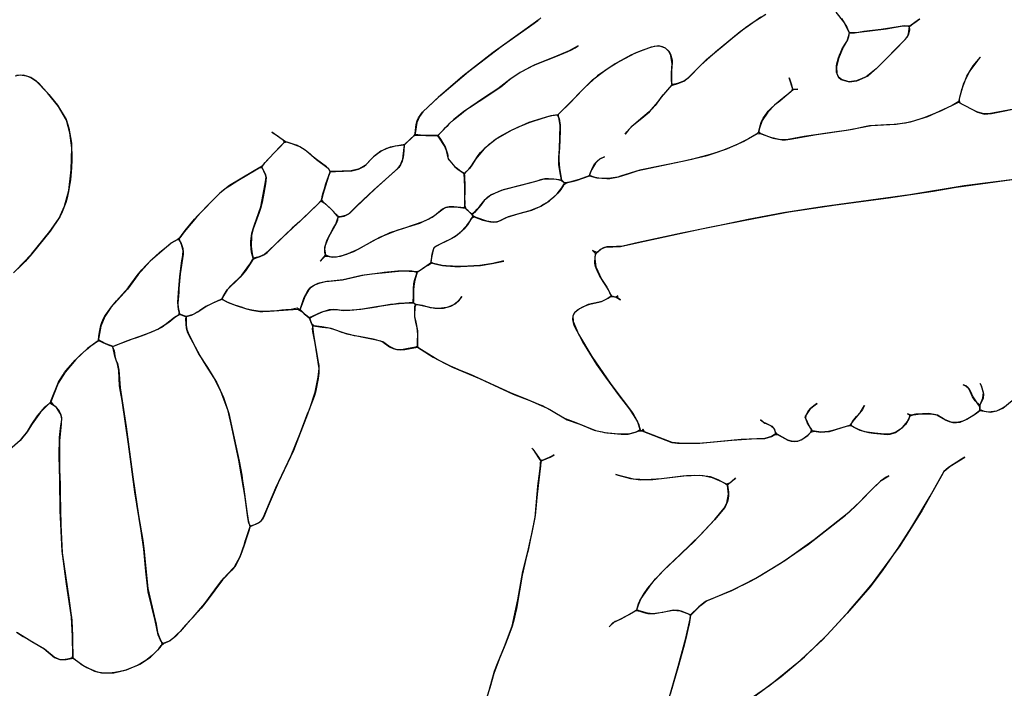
# Model space of a CAD drawing. Extents: x 0 to 8.8, y 0.1 to 11.
# Tile 3 of 11: x 1.7 to 4.2, y 2.7 to 4.4. Entities that reach past the tile are written whole.
import ezdxf

# ---------------------------------------------------------------- set-up
doc = ezdxf.new("R2010")
doc.units = 0

msp = doc.modelspace()

# ---------------------------------------------------------------- linework, layer by layer
for points in [[(4.274, 4.198), (4.2085, 4.1849), (4.1951, 4.1849), (4.1767, 4.1904), (4.1354, 4.2121), (4.1331, 4.2134), (4.1298, 4.2216), (4.1367, 4.2498), (4.1503, 4.2844), (4.1672, 4.312), (4.1866, 4.3347), (4.1796, 4.3273), (4.1586, 4.2989), (4.1418, 4.265), (4.1313, 4.2285), (4.1291, 4.2177), (4.1114, 4.2074), (4.0963, 4.2), (4.0804, 4.1925), (4.0459, 4.1781), (4.0371, 4.1749), (4.0096, 4.166), (3.9994, 4.1633), (3.9881, 4.1608), (3.9581, 4.1571), (3.9385, 4.1559), (3.8938, 4.1535), (3.885, 4.1523), (3.8484, 4.1442), (3.8376, 4.1423), (3.8253, 4.1406), (3.8123, 4.1386), (3.7209, 4.1256), (3.6791, 4.1174), (3.6738, 4.1169), (3.6589, 4.117), (3.6323, 4.1225), (3.606, 4.1332), (3.6012, 4.1362), (3.6016, 4.1389), (3.6027, 4.1466), (3.6046, 4.154), (3.6087, 4.1649), (3.6132, 4.1738), (3.6178, 4.1811), (3.6221, 4.187), (3.6263, 4.192), (3.635, 4.201), (3.6496, 4.2139), (3.6565, 4.2195), (3.6638, 4.2254), (3.6919, 4.2491), (3.7041, 4.2508), (3.6953, 4.2495), (3.6907, 4.2502), (3.6813, 4.2801), (3.6876, 4.2617), (3.6906, 4.2503), (3.6876, 4.2456), (3.6727, 4.2325), (3.643, 4.2084), (3.6248, 4.1901), (3.6102, 4.1681), (3.6024, 4.1447), (3.6015, 4.1381), (3.5951, 4.1318), (3.5744, 4.1195), (3.5635, 4.1138), (3.5529, 4.1086), (3.5425, 4.1038), (3.5125, 4.0913), (3.5027, 4.0877), (3.4929, 4.0842), (3.4733, 4.078), (3.4635, 4.0751), (3.4233, 4.065), (3.4043, 4.0608), (3.2875, 4.0367), (3.2364, 4.0207), (3.229, 4.0186), (3.2107, 4.0151), (3.2057, 4.0146), (3.2001, 4.0144), (3.1938, 4.0144), (3.1868, 4.0148), (3.1788, 4.0158), (3.1698, 4.0174), (3.1543, 4.0227), (3.1569, 4.0304), (3.1631, 4.0444), (3.1689, 4.0538), (3.1755, 4.0616), (3.1821, 4.0667), (3.194, 4.0714), (3.1811, 4.0661), (3.1702, 4.0555), (3.16, 4.0379), (3.1533, 4.0215), (3.1272, 4.0116), (3.1013, 4.0047), (3.0907, 4.0031), (3.0879, 4.0039), (3.0809, 4.0115), (3.0761, 4.0353), (3.0739, 4.0509), (3.0734, 4.0699), (3.0753, 4.0933), (3.0764, 4.1244), (3.0773, 4.1548), (3.0734, 4.1761), (3.0727, 4.1785), (3.073, 4.1847), (3.0772, 4.1889), (3.1063, 4.2177), (3.1157, 4.2272), (3.1248, 4.2368), (3.1527, 4.2656), (3.1627, 4.2747), (3.195, 4.2996), (3.2063, 4.3073), (3.2294, 4.3216), (3.2648, 4.341), (3.2892, 4.3517), (3.3138, 4.3606), (3.3263, 4.3639), (3.3394, 4.3646), (3.3539, 4.3591), (3.3643, 4.3499), (3.3692, 4.3399), (3.371, 4.3335), (3.3722, 4.3271), (3.3726, 4.3205), (3.3711, 4.2986), (3.3707, 4.2924), (3.3712, 4.2705), (3.3719, 4.2615), (3.3434, 4.229), (3.3276, 4.2073), (3.3198, 4.1985), (3.3116, 4.1902), (3.2835, 4.1668), (3.2649, 4.1514), (3.2582, 4.1442), (3.2484, 4.1318), (3.2529, 4.1382), (3.2671, 4.1534), (3.2884, 4.1705), (3.3125, 4.191), (3.3344, 4.216), (3.3487, 4.2353), (3.371, 4.2603), (3.3875, 4.2653), (3.4031, 4.2716), (3.4151, 4.2801), (3.4304, 4.2962), (3.4382, 4.3043), (3.4634, 4.3287), (3.5312, 4.3851), (3.5663, 4.4128), (3.5865, 4.4275), (3.6194, 4.4482)], [(4.0255, 4.4354), (4.0128, 4.4262), (4, 4.417), (3.9846, 4.4174), (3.9693, 4.415), (3.9238, 4.4078), (3.8934, 4.4041), (3.8783, 4.4024), (3.8588, 4.3994), (3.8435, 4.3994), (3.8396, 4.4011), (3.8257, 4.428), (3.8055, 4.4532)], [(3.0218, 4.4347), (2.9836, 4.4069), (2.9003, 4.3476), (2.8199, 4.2845), (2.755, 4.2283), (2.7149, 4.191), (2.7055, 4.1784), (2.6987, 4.1625), (2.6941, 4.1338), (2.69, 4.1266), (2.6671, 4.1048), (2.6285, 4.0977), (2.6041, 4.0872), (2.5843, 4.072), (2.5621, 4.0487), (2.5473, 4.04), (2.5256, 4.0347), (2.4773, 4.0328), (2.4697, 4.0334), (2.4664, 4.0389), (2.4604, 4.0453), (2.4467, 4.0555), (2.4341, 4.0651), (2.4253, 4.072), (2.4176, 4.0788), (2.4044, 4.0898), (2.3902, 4.0984), (2.3837, 4.1013), (2.3726, 4.1052), (2.3517, 4.1118), (2.3158, 4.1372), (2.3302, 4.1285), (2.3467, 4.1156), (2.3476, 4.1084), (2.3383, 4.0986), (2.33, 4.0901), (2.3224, 4.0824), (2.3091, 4.0686), (2.3018, 4.0604), (2.2961, 4.0538), (2.2906, 4.0471), (2.2698, 4.0351), (2.2042, 3.9958), (2.1787, 3.9762), (2.1539, 3.951), (2.1458, 3.9428), (2.117, 3.9126), (2.0845, 3.8738), (2.0735, 3.8584), (2.0662, 3.8531), (2.05, 3.8442), (1.9947, 3.7961), (1.9629, 3.7614), (1.9351, 3.723), (1.8909, 3.6738), (1.875, 3.6507), (1.8644, 3.6247), (1.8581, 3.5866), (1.8298, 3.5661), (1.7985, 3.5367), (1.7704, 3.5039), (1.7524, 3.4749), (1.7324, 3.4251), (1.7052, 3.3976), (1.6839, 3.3674), (1.6705, 3.3462), (1.6516, 3.3235), (1.6028, 3.2804)], [(3.6064, 4.4402), (3.5521, 4.4017), (3.4866, 4.3482), (3.4487, 4.3145), (3.4153, 4.2803), (3.4053, 4.2728), (3.3871, 4.2651), (3.3752, 4.2623), (3.3719, 4.2637), (3.3708, 4.2764), (3.3705, 4.2859), (3.3707, 4.2936), (3.3726, 4.3175), (3.3695, 4.339), (3.365, 4.3488), (3.3551, 4.3582), (3.3471, 4.3625), (3.3362, 4.3648), (3.317, 4.3613), (3.2753, 4.3457), (3.2222, 4.3171), (3.1757, 4.2852), (3.1422, 4.2552), (3.1369, 4.2494), (3.1196, 4.2311), (3.1022, 4.2136), (3.0933, 4.2047), (3.0843, 4.1958), (3.0708, 4.1828), (3.0521, 4.18), (3.0402, 4.1768), (2.9946, 4.162), (2.9475, 4.1416), (2.9064, 4.1177), (2.8762, 4.0929), (2.8542, 4.0666), (2.846, 4.0526), (2.8373, 4.0407), (2.8238, 4.0282), (2.8151, 4.0331), (2.8023, 4.0428), (2.7834, 4.0642), (2.7811, 4.0693), (2.7771, 4.0883), (2.7718, 4.1005), (2.7588, 4.121), (2.7545, 4.1273), (2.7617, 4.1357), (2.769, 4.1435), (2.7747, 4.1494), (2.781, 4.1558), (2.7856, 4.1603), (2.7946, 4.1687), (2.8083, 4.1802), (2.8153, 4.1856), (2.823, 4.1913), (2.8301, 4.1964), (2.8374, 4.2016), (2.8885, 4.2356), (2.9202, 4.2568), (2.9312, 4.2657), (2.9431, 4.2756), (2.9503, 4.281), (2.9571, 4.2857), (2.9639, 4.2901), (2.9707, 4.2943), (2.9775, 4.2983), (2.9984, 4.3092), (3.0122, 4.3157), (3.0654, 4.3369), (3.0973, 4.35), (3.1068, 4.3544), (3.1166, 4.3598), (3.1247, 4.365), (3.1008, 4.3514), (3.0669, 4.3374), (3.0081, 4.3134), (2.9712, 4.2946), (2.944, 4.2763), (2.9129, 4.2515), (2.8775, 4.2282), (2.8223, 4.1908), (2.7967, 4.1704), (2.7869, 4.1615), (2.7821, 4.1569), (2.7773, 4.1521), (2.767, 4.1413), (2.754, 4.1277), (2.7454, 4.1282), (2.7295, 4.1282), (2.7081, 4.1291), (2.6939, 4.1308), (2.694, 4.1336), (2.6972, 4.1575), (2.7, 4.1669), (2.7033, 4.1746), (2.714, 4.1901), (2.7598, 4.2327), (2.8353, 4.2972), (2.9216, 4.3633), (3.0022, 4.4204), (3.0185, 4.432), (3.0257, 4.4389)], [(3.8197, 4.4369), (3.8333, 4.4144), (3.8401, 4.3991), (3.8378, 4.3884), (3.8354, 4.3804), (3.8239, 4.3609), (3.8112, 4.3317), (3.8059, 4.3093), (3.8075, 4.2919), (3.8119, 4.2819), (3.8189, 4.2761), (3.8401, 4.27), (3.8602, 4.2724), (3.8895, 4.2858), (3.9137, 4.3067), (3.9888, 4.3827), (3.9936, 4.3893), (3.9967, 4.3966), (3.9989, 4.4155), (4.0075, 4.4224), (4.0167, 4.4292), (4.0259, 4.4358)], [(1.6387, 4.2856), (1.6517, 4.2878), (1.6685, 4.2858), (1.6754, 4.2832), (1.6856, 4.2781), (1.6947, 4.2712), (1.7008, 4.2659), (1.7278, 4.2364), (1.7508, 4.2082), (1.7731, 4.1706), (1.7802, 4.1476), (1.7873, 4.1078), (1.788, 4.065), (1.7871, 4.0428), (1.7864, 4.0328), (1.7843, 4.0109), (1.7831, 4.0012), (1.7814, 3.991), (1.7796, 3.9799), (1.7749, 3.96), (1.7725, 3.9515), (1.7612, 3.9224), (1.7568, 3.9135), (1.7308, 3.8756), (1.6824, 3.816), (1.6647, 3.7957), (1.6551, 3.7857), (1.6345, 3.7658)], [(1.6406, 3.7715), (1.6817, 3.8153), (1.7303, 3.875), (1.7547, 3.9104), (1.7691, 3.9416), (1.7799, 3.9829), (1.7866, 4.0375), (1.7881, 4.0953), (1.7831, 4.1351), (1.7739, 4.1685), (1.7532, 4.2045), (1.724, 4.2407), (1.6942, 4.2716), (1.6801, 4.281), (1.6604, 4.2874), (1.6418, 4.2866)], [(4.2824, 4.0131), (4.1436, 3.995), (3.9996, 3.9714), (3.7686, 3.9396), (3.6663, 3.9239), (3.5735, 3.9062), (3.4899, 3.889), (3.3983, 3.8705), (3.2834, 3.8454), (3.2427, 3.8364), (3.209, 3.834), (3.2006, 3.834), (3.1911, 3.8316), (3.182, 3.8266), (3.1736, 3.8192), (3.162, 3.8249), (3.1695, 3.8173), (3.1685, 3.8014), (3.1709, 3.7811), (3.1864, 3.749), (3.2006, 3.7282), (3.2099, 3.7089), (3.2106, 3.7033), (3.2013, 3.6969), (3.1871, 3.6904), (3.1796, 3.6882), (3.1509, 3.6817), (3.1276, 3.6709), (3.1149, 3.6599), (3.1108, 3.6519), (3.1111, 3.6374), (3.1256, 3.6036), (3.1605, 3.5448), (3.2089, 3.4747), (3.2375, 3.4369), (3.2467, 3.4245), (3.2669, 3.3972), (3.2704, 3.3916), (3.2742, 3.386), (3.2837, 3.3674), (3.2879, 3.3516), (3.2813, 3.3468), (3.274, 3.344), (3.2574, 3.3402), (3.2293, 3.3401), (3.2223, 3.3404), (3.1948, 3.3437), (3.1888, 3.3449), (3.1824, 3.3463), (3.1713, 3.3489), (3.1191, 3.3698), (3.0914, 3.3801), (3.0421, 3.4087), (2.9914, 3.4304), (2.9456, 3.4488), (2.8408, 3.4974), (2.816, 3.5069), (2.8001, 3.5137), (2.788, 3.519), (2.7723, 3.5267), (2.7591, 3.5335), (2.7522, 3.5372), (2.7249, 3.5534), (2.718, 3.5578), (2.711, 3.5624), (2.7041, 3.5672), (2.7002, 3.5724), (2.7009, 3.5854), (2.701, 3.6031), (2.6995, 3.6202), (2.698, 3.628), (2.696, 3.6355), (2.6931, 3.6495), (2.6933, 3.6725), (2.6936, 3.6765), (2.6967, 3.6823), (2.7, 3.6819), (2.7085, 3.6805), (2.716, 3.6788), (2.7459, 3.6722), (2.7688, 3.6725), (2.7884, 3.6776), (2.8013, 3.6851), (2.8102, 3.6931), (2.8178, 3.7028), (2.8064, 3.6891), (2.7976, 3.6823), (2.788, 3.6774), (2.7779, 3.6742), (2.7569, 3.6717), (2.7352, 3.6737), (2.7139, 3.6793), (2.7076, 3.6807), (2.6967, 3.6823), (2.6907, 3.686), (2.6894, 3.6903), (2.6895, 3.7034), (2.6898, 3.7145), (2.6901, 3.7245), (2.6909, 3.7366), (2.6927, 3.7454), (2.6963, 3.7557), (2.6995, 3.7677), (2.7077, 3.7728), (2.7194, 3.7803), (2.7283, 3.7863), (2.7371, 3.7923), (2.7464, 3.7895), (2.7665, 3.7852), (2.7752, 3.7841), (2.7989, 3.7828), (2.8139, 3.7827), (2.8667, 3.785), (2.8974, 3.79), (2.9284, 3.7968), (2.9248, 3.7962), (2.899, 3.7902), (2.8652, 3.7848), (2.8333, 3.7829), (2.8127, 3.7826), (2.7996, 3.7827), (2.7932, 3.7829), (2.7867, 3.7831), (2.7657, 3.7853), (2.7424, 3.7905), (2.7369, 3.7942), (2.7372, 3.7991), (2.738, 3.8091), (2.7389, 3.8147), (2.7423, 3.8273), (2.7443, 3.8324), (2.7463, 3.8342), (2.7508, 3.8371), (2.7868, 3.8543), (2.7979, 3.8605), (2.8135, 3.8717), (2.831, 3.8909), (2.8375, 3.9004), (2.8429, 3.9097), (2.8504, 3.9137), (2.8727, 3.905), (2.893, 3.9), (2.9023, 3.8996), (2.911, 3.9007), (2.9193, 3.9036), (2.9348, 3.912), (2.9685, 3.922), (3.0021, 3.9314), (3.0262, 3.9417), (3.0487, 3.9561), (3.0694, 3.9741), (3.0816, 3.9897), (3.0867, 3.9985), (3.094, 4.0035), (3.1196, 4.0091), (3.1545, 4.0216), (3.1742, 4.0166), (3.2003, 4.0144), (3.208, 4.0149), (3.2312, 4.0192), (3.2536, 4.0263), (3.2831, 4.0356), (3.4001, 4.0601), (3.4649, 4.0755), (3.5167, 4.0932), (3.5262, 4.0971), (3.5622, 4.1131), (3.5974, 4.1333), (3.6074, 4.1325), (3.6388, 4.1207), (3.6625, 4.1167), (3.6719, 4.1167), (3.6841, 4.1186), (3.7537, 4.1306), (3.8331, 4.1418), (3.8795, 4.1511), (3.898, 4.1541), (3.9642, 4.1578), (4.0014, 4.1638), (4.0472, 4.1786), (4.1105, 4.207), (4.1285, 4.216), (4.178, 4.1898), (4.1973, 4.1847), (4.2158, 4.1863), (4.2977, 4.2025)], [(3.0188, 4.0093), (3.0224, 4.0106), (3.0344, 4.0134), (3.0417, 4.0142), (3.0668, 4.0125), (3.0786, 4.0104), (3.0836, 4.0078), (3.0875, 4.0043), (3.0858, 3.9968), (3.0791, 3.9858), (3.0711, 3.976), (3.0595, 3.9648), (3.0517, 3.9583), (3.0454, 3.9535), (3.0392, 3.9493), (3.0332, 3.9456), (3.0274, 3.9423), (3.0218, 3.9393), (3.0163, 3.9368), (2.9967, 3.9295), (2.9768, 3.9241), (2.9399, 3.9139), (2.9158, 3.902), (2.9069, 3.8998), (2.8994, 3.8995), (2.8834, 3.902), (2.8553, 3.9115), (2.8459, 3.9167), (2.8463, 3.9206), (2.8581, 3.9336), (2.8652, 3.9419), (2.8754, 3.955), (2.8794, 3.9596), (2.8855, 3.9652), (2.8915, 3.9695), (2.9147, 3.9807), (2.9221, 3.9835), (2.9425, 3.9895), (2.9555, 3.9929), (2.9698, 3.9966), (3.0134, 4.0074), (3.0188, 4.0093)], [(4.2517, 3.4133), (4.2459, 3.4092), (4.2289, 3.4009), (4.2079, 3.3983), (4.197, 3.3997), (4.1852, 3.4041), (4.1847, 3.4076), (4.1855, 3.4174), (4.1929, 3.4345), (4.1944, 3.4496), (4.189, 3.4662), (4.1852, 3.4732), (4.1879, 3.4687), (4.1947, 3.4467), (4.1932, 3.4353), (4.185, 3.4164), (4.172, 3.428), (4.1656, 3.4383), (4.1568, 3.4588), (4.1536, 3.4626), (4.1474, 3.4674), (4.1404, 3.4705), (4.1451, 3.4687), (4.1481, 3.467), (4.1538, 3.4623), (4.1565, 3.4593), (4.1599, 3.4528), (4.1657, 3.4381), (4.1768, 3.4222), (4.1843, 3.4112), (4.1837, 3.4016), (4.1676, 3.3893), (4.1443, 3.376), (4.1393, 3.374), (4.1244, 3.3705), (4.1093, 3.3715), (4.0911, 3.3787), (4.0729, 3.3905), (4.0496, 3.3941), (4.0156, 3.3923), (4.0031, 3.3898), (3.9939, 3.3937), (4, 3.3903), (3.9973, 3.3802), (3.988, 3.3653), (3.9749, 3.353), (3.963, 3.3452), (3.9466, 3.3397), (3.9332, 3.3397), (3.9067, 3.3423), (3.8811, 3.3463), (3.8759, 3.3477), (3.8624, 3.3529), (3.8525, 3.3578), (3.8438, 3.363), (3.8484, 3.3733), (3.8589, 3.3866), (3.8696, 3.3977), (3.8806, 3.4152), (3.8753, 3.4047), (3.849, 3.374), (3.8436, 3.3653), (3.8404, 3.3631), (3.7967, 3.3496), (3.7849, 3.3466), (3.765, 3.3453), (3.7433, 3.3487), (3.7378, 3.3555), (3.7338, 3.362), (3.73, 3.3692), (3.7272, 3.3757), (3.7253, 3.3813), (3.7261, 3.3898), (3.7321, 3.4011), (3.7383, 3.4086), (3.75, 3.4176), (3.7549, 3.4208), (3.7512, 3.4184), (3.7365, 3.4065), (3.7231, 3.386), (3.7353, 3.3596), (3.74, 3.3523), (3.738, 3.3442), (3.728, 3.3345), (3.7178, 3.3271), (3.7076, 3.3224), (3.7006, 3.3206), (3.6908, 3.3203), (3.6775, 3.3242), (3.6496, 3.3396), (3.6455, 3.3456), (3.6428, 3.353), (3.633, 3.3622), (3.6207, 3.3679), (3.6129, 3.3716), (3.6055, 3.3781), (3.6089, 3.375), (3.6176, 3.3691), (3.6206, 3.368), (3.6354, 3.3607), (3.6431, 3.3524), (3.6457, 3.3407), (3.6427, 3.3386), (3.6347, 3.334), (3.6175, 3.3283), (3.5547, 3.3261), (3.4731, 3.3178), (3.4527, 3.3163), (3.411, 3.315), (3.4001, 3.3152), (3.3723, 3.3177), (3.2997, 3.3458), (3.2963, 3.3527), (3.2925, 3.3488), (3.2892, 3.3499), (3.2809, 3.374), (3.264, 3.4009), (3.2581, 3.4091), (3.2462, 3.4251), (3.234, 3.4411), (3.1974, 3.4904), (3.1742, 3.5237), (3.1366, 3.5832), (3.1143, 3.6271), (3.1103, 3.6429), (3.1111, 3.6528), (3.114, 3.6587), (3.1182, 3.6637), (3.123, 3.6678), (3.137, 3.6762), (3.1472, 3.6804), (3.1552, 3.683), (3.1788, 3.6881), (3.1858, 3.6899), (3.2039, 3.6986), (3.2094, 3.7024), (3.215, 3.7033), (3.2249, 3.7016), (3.2364, 3.6945), (3.2291, 3.6991), (3.2291, 3.7052), (3.2231, 3.7018), (3.213, 3.7038), (3.2082, 3.7131), (3.2046, 3.7208), (3.1979, 3.7323), (3.1907, 3.7425), (3.1806, 3.7586), (3.1763, 3.7671), (3.1705, 3.7824), (3.1689, 3.7912), (3.1691, 3.8088), (3.1721, 3.8175), (3.1851, 3.8288), (3.197, 3.8335), (3.2362, 3.8355), (3.2797, 3.8447), (3.4453, 3.8805), (3.4756, 3.8867), (3.5521, 3.9019), (3.5927, 3.9103), (3.6809, 3.9264), (3.8049, 3.945), (3.9438, 3.9636), (4.0614, 3.9812), (4.1219, 3.9921), (4.2703, 4.0119)], [(1.6426, 2.8174), (1.6597, 2.8059), (1.6782, 2.7951), (1.7141, 2.7739), (1.7421, 2.7508), (1.7565, 2.7453), (1.7734, 2.7452), (1.7914, 2.749), (1.8197, 2.7282), (1.8479, 2.7147), (1.8666, 2.71), (1.8988, 2.7102), (1.9329, 2.7181), (1.9676, 2.733), (1.9956, 2.7517), (2.0174, 2.7738), (2.0237, 2.7819), (2.0298, 2.7876), (2.0487, 2.795), (2.0784, 2.8238), (2.0893, 2.8361), (2.1021, 2.8507), (2.108, 2.8574), (2.1391, 2.8929), (2.1724, 2.9392), (2.1839, 2.9538), (2.1904, 2.961), (2.1985, 2.9696), (2.2178, 2.9899), (2.2324, 3.0171), (2.2437, 3.05), (2.246, 3.0571), (2.2484, 3.0646), (2.259, 3.0966), (2.2811, 3.1057), (2.2886, 3.1119), (2.2936, 3.1191), (2.3263, 3.1981), (2.3673, 3.2839), (2.3901, 3.3395), (2.4113, 3.3958), (2.4151, 3.4054), (2.4308, 3.4506), (2.4387, 3.49), (2.4408, 3.5134), (2.4304, 3.5798), (2.4242, 3.6113), (2.4235, 3.6188), (2.4248, 3.6261), (2.4491, 3.6227), (2.4661, 3.6203), (2.4765, 3.6181), (2.4844, 3.6154), (2.5138, 3.6046), (2.5883, 3.5898), (2.603, 3.5858), (2.6102, 3.5827), (2.627, 3.5707), (2.6362, 3.5662), (2.6456, 3.5636), (2.6557, 3.5628), (2.6668, 3.5637), (2.7005, 3.5699), (2.7415, 3.5433), (2.7928, 3.517), (2.8641, 3.4868), (2.9532, 3.4454), (3.001, 3.4268), (3.0194, 3.4195), (3.0292, 3.4154), (3.0393, 3.4103), (3.0498, 3.4046), (3.0955, 3.378), (3.129, 3.3663), (3.167, 3.3505), (3.1999, 3.343), (3.2376, 3.3399), (3.2566, 3.3401), (3.2761, 3.3448), (3.2856, 3.349), (3.2925, 3.3487), (3.3716, 3.3179), (3.3866, 3.316), (3.446, 3.316), (3.5302, 3.3242), (3.5823, 3.3276), (3.6171, 3.3282), (3.6349, 3.3341), (3.6438, 3.3394), (3.6525, 3.3382), (3.6781, 3.3239), (3.6867, 3.3211), (3.6953, 3.3203), (3.7041, 3.3215), (3.7128, 3.3246), (3.7303, 3.3366), (3.7388, 3.3452), (3.7471, 3.348), (3.7637, 3.3454), (3.7881, 3.3473), (3.8331, 3.3612), (3.8439, 3.3629), (3.8677, 3.3506), (3.8915, 3.3442), (3.9038, 3.3427), (3.931, 3.3401), (3.9402, 3.3392), (3.9477, 3.3398), (3.9619, 3.3447), (3.9814, 3.3585), (3.994, 3.3735), (4.0009, 3.3881), (4.0086, 3.3911), (4.0289, 3.3938), (4.0605, 3.3931), (4.0702, 3.3913), (4.0933, 3.3776), (4.1036, 3.3733), (4.1137, 3.3709), (4.1234, 3.3705), (4.1328, 3.3719), (4.1507, 3.3791), (4.1761, 3.3956), (4.1842, 3.402), (4.2125, 3.3984), (4.2297, 3.4012), (4.2451, 3.4086), (4.2703, 3.429)], [(1.6288, 3.3026), (1.6555, 3.3277), (1.6694, 3.3447), (1.6737, 3.351), (1.683, 3.3659), (1.6976, 3.3884), (1.7182, 3.4118), (1.7248, 3.4181), (1.7248, 3.4181), (1.7273, 3.4204), (1.7299, 3.4227), (1.7441, 3.4138), (1.7549, 3.4002), (1.7595, 3.3913), (1.7613, 3.3841), (1.7602, 3.3664), (1.7557, 3.3228), (1.756, 3.2466), (1.7574, 3.2073), (1.7577, 3.1807), (1.7591, 3.1008), (1.763, 3.027), (1.7803, 2.9073), (1.7857, 2.8678), (1.7869, 2.8573), (1.7878, 2.8475), (1.79, 2.8087), (1.7903, 2.7785), (1.7905, 2.7675), (1.7907, 2.7556), (1.7877, 2.7487), (1.7768, 2.7457), (1.7646, 2.7445), (1.7553, 2.7455), (1.7414, 2.7512), (1.7157, 2.7726), (1.6826, 2.7923), (1.6686, 2.8005), (1.6529, 2.8101), (1.6445, 2.8159)], [(2.8894, 2.6637), (2.9037, 2.7145), (2.9115, 2.7351), (2.93, 2.7797), (2.95, 2.8336), (2.9655, 2.9024), (2.9788, 2.9779), (2.993, 3.0373), (2.9975, 3.0576), (3.0018, 3.077), (3.0106, 3.1203), (3.0162, 3.1818), (3.0179, 3.2027), (3.0197, 3.2156), (3.0218, 3.2288), (3.0243, 3.2506), (3.0248, 3.2579), (3.0254, 3.2653), (3.0294, 3.2707), (3.0502, 3.2792), (3.0615, 3.285), (3.0589, 3.2835), (3.0477, 3.278), (3.0294, 3.2707), (3.0241, 3.2723), (3.0092, 3.2953), (3.0023, 3.3031), (3.0048, 3.3006), (3.0201, 3.2788), (3.0239, 3.2726), (3.0257, 3.2674), (3.0247, 3.2554), (3.0227, 3.2347), (3.0161, 3.1812), (3.0114, 3.1253), (3.0026, 3.0803), (2.9991, 3.0642), (2.9922, 3.0334), (2.9885, 3.0181), (2.977, 2.9682), (2.9614, 2.8802), (2.9581, 2.8651), (2.9543, 2.8493), (2.95, 2.8336), (2.9392, 2.8023), (2.9329, 2.7865), (2.9293, 2.7777), (2.9162, 2.7465), (2.9017, 2.708), (2.8916, 2.6704), (2.8825, 2.6434)], [(3.5879, 2.6465), (3.6602, 2.7003), (3.722, 2.7526), (3.7815, 2.81), (3.8396, 2.8734), (3.883, 2.9241), (3.9015, 2.946), (3.9524, 3.0154), (3.9689, 3.0388), (4.0048, 3.0951), (4.0538, 3.1764), (4.0907, 3.2422), (4.1065, 3.2552), (4.1446, 3.279), (4.1365, 3.2741), (4.1023, 3.2519), (4.09, 3.2412), (4.087, 3.2359), (4.0322, 3.139), (3.9989, 3.0854), (3.9718, 3.0424), (3.9559, 3.0212), (3.9268, 2.9796), (3.8939, 2.9361), (3.853, 2.889), (3.8347, 2.8676), (3.7693, 2.7975), (3.7013, 2.7343), (3.63, 2.6769), (3.5557, 2.6245)], [(3.3653, 2.6471), (3.3882, 2.7271), (3.4087, 2.8014), (3.42, 2.8528), (3.4207, 2.8617), (3.4475, 2.8881), (3.4636, 2.8999), (3.5298, 2.9276), (3.5931, 2.9597), (3.6603, 3), (3.7321, 3.05), (3.8299, 3.1265), (3.8681, 3.1617), (3.903, 3.1978), (3.9242, 3.2175), (3.9441, 3.2296), (3.9373, 3.2263), (3.9227, 3.2162), (3.896, 3.1905), (3.8536, 3.1473), (3.8452, 3.1393), (3.8386, 3.1334), (3.7475, 3.0614), (3.6697, 3.006), (3.6036, 2.9654), (3.5799, 2.9524), (3.5314, 2.9283), (3.4802, 2.9065), (3.4609, 2.8983), (3.4434, 2.884), (3.4214, 2.8633), (3.3966, 2.8727), (3.3896, 2.8742), (3.3755, 2.875), (3.3483, 2.8697), (3.3351, 2.8675), (3.3228, 2.8661), (3.3076, 2.8671), (3.2859, 2.8734), (3.2797, 2.8763), (3.2817, 2.8857), (3.2841, 2.8934), (3.2869, 2.9001), (3.2989, 2.9198), (3.3087, 2.9335), (3.3136, 2.9399), (3.3185, 2.9461), (3.3286, 2.958), (3.3495, 2.98), (3.3604, 2.9907), (3.3931, 3.0215), (3.4482, 3.0753), (3.4849, 3.1145), (3.5099, 3.1443), (3.5171, 3.1577), (3.521, 3.1815), (3.5189, 3.2057), (3.5398, 3.2244), (3.5359, 3.2203), (3.525, 3.2108), (3.5153, 3.2077), (3.4944, 3.2197), (3.4734, 3.227), (3.4446, 3.2311), (3.4011, 3.2295), (3.3447, 3.2222), (3.304, 3.2191), (3.2706, 3.2211), (3.2351, 3.2297), (3.2239, 3.2338), (3.2305, 3.2313), (3.2623, 3.2226), (3.2903, 3.2193), (3.3215, 3.2199), (3.3746, 3.2261), (3.4108, 3.2304), (3.4306, 3.2314), (3.454, 3.2305), (3.4783, 3.2258), (3.503, 3.2154), (3.513, 3.2094), (3.5186, 3.2051), (3.521, 3.1866), (3.5209, 3.1777), (3.52, 3.1689), (3.5185, 3.1618), (3.5115, 3.1464), (3.4844, 3.1139), (3.4435, 3.0703), (3.4259, 3.0526), (3.4163, 3.0433), (3.3962, 3.024), (3.3497, 2.9802), (3.3174, 2.9446), (3.29, 2.9059), (3.2827, 2.8889), (3.2783, 2.8752), (3.2703, 2.8704), (3.2598, 2.8644), (3.2275, 2.8476), (3.2217, 2.8451), (3.2065, 2.8315), (3.2173, 2.843), (3.2382, 2.8527), (3.2776, 2.8748), (3.2875, 2.8728), (3.2975, 2.8694), (3.3082, 2.867), (3.3269, 2.8667), (3.3653, 2.8737), (3.3749, 2.875), (3.3933, 2.8736), (3.4175, 2.8646), (3.4208, 2.8626), (3.4172, 2.8381), (3.4143, 2.8243), (3.4085, 2.8003), (3.4024, 2.7769), (3.3891, 2.7298), (3.3675, 2.6541)]]:
    msp.add_lwpolyline(points)
for points in [[(3.9773, 4.4166), (3.9808, 4.4172), (3.9956, 4.4169), (3.9981, 4.4165), (3.9986, 4.4063), (3.9964, 4.3955), (3.9929, 4.388), (3.9676, 4.3607), (3.9114, 4.3043), (3.885, 4.2831), (3.8592, 4.2722), (3.8386, 4.2701), (3.8199, 4.2756), (3.8117, 4.2822), (3.8067, 4.2954), (3.806, 4.3108), (3.8073, 4.3175), (3.8115, 4.333), (3.8142, 4.3405), (3.8174, 4.3479), (3.8208, 4.355), (3.8284, 4.3686), (3.8332, 4.376), (3.8364, 4.3833), (3.8402, 4.3995), (3.8535, 4.3989), (3.8656, 4.4008), (3.9378, 4.41), (3.9773, 4.4166)], [(3.0553, 4.1809), (3.0689, 4.1827), (3.0745, 4.1727), (3.0773, 4.1554), (3.0769, 4.1366), (3.0765, 4.122), (3.0764, 4.1154), (3.0755, 4.0967), (3.0738, 4.0747), (3.0733, 4.0634), (3.0749, 4.0423), (3.0805, 4.01), (3.074, 4.0112), (3.0599, 4.0133), (3.0459, 4.0141), (3.0364, 4.0137), (3.0254, 4.0115), (3.0155, 4.008), (3.0054, 4.0052), (2.9952, 4.0025), (2.9851, 3.9999), (2.9266, 3.9847), (2.8946, 3.9712), (2.8764, 3.9562), (2.8673, 3.9445), (2.8506, 3.9252), (2.8486, 3.9231), (2.8429, 3.9214), (2.8342, 3.9291), (2.8292, 3.9339), (2.8258, 3.9445), (2.825, 3.9572), (2.825, 3.9784), (2.8252, 3.9899), (2.8248, 4.0134), (2.824, 4.0247), (2.8278, 4.0315), (2.8362, 4.0395), (2.8427, 4.0477), (2.8488, 4.058), (2.8604, 4.0752), (2.8671, 4.0834), (2.8895, 4.105), (2.899, 4.1125), (2.908, 4.1189), (2.9164, 4.1244), (2.9259, 4.1301), (2.9355, 4.1355), (2.9453, 4.1406), (2.9651, 4.15), (2.9848, 4.1583), (2.9956, 4.1624), (3.0055, 4.166), (3.025, 4.1724), (3.0444, 4.178), (3.0553, 4.1809)], [(2.3774, 4.1037), (2.3913, 4.0978), (2.4072, 4.0878), (2.4339, 4.0652), (2.4646, 4.0421), (2.4693, 4.0341), (2.4689, 4.0292), (2.4658, 4.0204), (2.4573, 3.9952), (2.4538, 3.9836), (2.4507, 3.9724), (2.4474, 3.9579), (2.4338, 3.9432), (2.4182, 3.9281), (2.3968, 3.908), (2.39, 3.9016), (2.3701, 3.8832), (2.3312, 3.8464), (2.3041, 3.82), (2.2963, 3.8143), (2.2823, 3.8077), (2.2672, 3.8046), (2.2653, 3.8103), (2.2628, 3.8198), (2.2609, 3.8406), (2.2609, 3.8496), (2.2634, 3.87), (2.2683, 3.8868), (2.2705, 3.8924), (2.2871, 3.9396), (2.2988, 4.0005), (2.3007, 4.0178), (2.2995, 4.0239), (2.2894, 4.0455), (2.2985, 4.0568), (2.3053, 4.0645), (2.3104, 4.07), (2.3215, 4.0815), (2.341, 4.1015), (2.3487, 4.1095), (2.3556, 4.111), (2.3666, 4.1075), (2.3774, 4.1037)], [(2.7803, 4.0753), (2.7809, 4.0709), (2.7818, 4.0665), (2.7994, 4.0457), (2.808, 4.0381), (2.8186, 4.0311), (2.8239, 4.0263), (2.8242, 4.0223), (2.8247, 4.0148), (2.8252, 4.0002), (2.8253, 3.9928), (2.8251, 3.9824), (2.8251, 3.9747), (2.8247, 3.9666), (2.8256, 3.9483), (2.824, 3.9372), (2.7963, 3.9403), (2.7844, 3.9401), (2.7751, 3.9379), (2.7666, 3.9336), (2.7453, 3.9162), (2.7301, 3.9071), (2.7142, 3.9001), (2.6661, 3.8839), (2.6276, 3.871), (2.5853, 3.8511), (2.5649, 3.8392), (2.5468, 3.8292), (2.5335, 3.8227), (2.5267, 3.8198), (2.5134, 3.8145), (2.5009, 3.8103), (2.4936, 3.8085), (2.487, 3.8074), (2.4766, 3.807), (2.4703, 3.8077), (2.4581, 3.8124), (2.456, 3.82), (2.4556, 3.8337), (2.4623, 3.8526), (2.4783, 3.8824), (2.4852, 3.8941), (2.491, 3.9126), (2.5073, 3.9156), (2.5191, 3.9214), (2.5236, 3.9257), (2.5404, 3.9424), (2.5578, 3.9591), (2.5843, 3.984), (2.6489, 4.0409), (2.6548, 4.0486), (2.6614, 4.0654), (2.6651, 4.0967), (2.6674, 4.1051), (2.6928, 4.1293), (2.7043, 4.1294), (2.7228, 4.1281), (2.736, 4.1283), (2.7542, 4.1277), (2.7608, 4.1181), (2.769, 4.1055), (2.7731, 4.098), (2.7783, 4.0847), (2.7796, 4.0794), (2.7803, 4.0754), (2.7803, 4.0753)], [(2.6646, 4.0875), (2.6627, 4.0709), (2.6602, 4.0605), (2.656, 4.0507), (2.6516, 4.0437), (2.5884, 3.987), (2.5374, 3.9392), (2.5206, 3.9225), (2.5105, 3.9166), (2.4965, 3.9134), (2.4894, 3.9149), (2.4836, 3.9219), (2.4786, 3.9275), (2.4727, 3.9336), (2.4551, 3.9498), (2.4475, 3.9584), (2.448, 3.9609), (2.4502, 3.9706), (2.4517, 3.9767), (2.4548, 3.9874), (2.4572, 3.9948), (2.4589, 4.0003), (2.47, 4.0323), (2.484, 4.0329), (2.5274, 4.035), (2.5445, 4.039), (2.5587, 4.0463), (2.5651, 4.0516), (2.5763, 4.0641), (2.5868, 4.0745), (2.5906, 4.0775), (2.5945, 4.0808), (2.6039, 4.0871), (2.6123, 4.0916), (2.6195, 4.0947), (2.6427, 4.101), (2.6653, 4.1032), (2.6646, 4.0875), (2.6646, 4.0875)], [(2.2734, 4.0376), (2.2771, 4.0397), (2.2851, 4.0435), (2.2896, 4.0439), (2.2986, 4.0269), (2.3007, 4.0176), (2.2989, 4.0008), (2.2933, 3.9661), (2.2903, 3.9519), (2.2868, 3.938), (2.2827, 3.9245), (2.2668, 3.8816), (2.2624, 3.8638), (2.2615, 3.8355), (2.2638, 3.8157), (2.266, 3.808), (2.2658, 3.8012), (2.2588, 3.7894), (2.2464, 3.7708), (2.2369, 3.7592), (2.2321, 3.7539), (2.2273, 3.7489), (2.2212, 3.743), (2.2163, 3.7387), (2.2111, 3.7341), (2.1985, 3.7209), (2.1832, 3.6959), (2.1418, 3.6769), (2.1309, 3.6699), (2.1249, 3.6652), (2.1194, 3.6617), (2.1138, 3.6587), (2.1082, 3.656), (2.0994, 3.6529), (2.0931, 3.6515), (2.0898, 3.6508), (2.0746, 3.656), (2.0727, 3.659), (2.0698, 3.6693), (2.0679, 3.6886), (2.071, 3.7244), (2.0736, 3.7562), (2.075, 3.7699), (2.0786, 3.7974), (2.0814, 3.8114), (2.0819, 3.8249), (2.0778, 3.8404), (2.0713, 3.8554), (2.0792, 3.8668), (2.0872, 3.8777), (2.1123, 3.9076), (2.1209, 3.9169), (2.1389, 3.9359), (2.1564, 3.9538), (2.1652, 3.9628), (2.1836, 3.9807), (2.1933, 3.9882), (2.2041, 3.9956), (2.2264, 4.0095), (2.2734, 4.0376)], [(2.4453, 3.9549), (2.4564, 3.9487), (2.4736, 3.9327), (2.4846, 3.9208), (2.4901, 3.914), (2.4894, 3.9051), (2.4869, 3.8975), (2.4659, 3.8598), (2.4565, 3.8381), (2.4551, 3.8283), (2.4579, 3.8129), (2.4438, 3.7967), (2.4566, 3.8098), (2.4628, 3.8097), (2.4761, 3.807), (2.4971, 3.8096), (2.5324, 3.8223), (2.6013, 3.8595), (2.6426, 3.8766), (2.6494, 3.879), (2.7065, 3.8971), (2.7395, 3.9125), (2.7616, 3.9296), (2.7721, 3.9368), (2.7832, 3.9399), (2.8013, 3.94), (2.8266, 3.9366), (2.8415, 3.9225), (2.8462, 3.9158), (2.8447, 3.9128), (2.8381, 3.9014), (2.8324, 3.8927), (2.8226, 3.8805), (2.8178, 3.8757), (2.8116, 3.8701), (2.806, 3.8657), (2.8008, 3.8622), (2.7958, 3.8592), (2.7911, 3.8566), (2.7689, 3.8457), (2.7454, 3.8334), (2.742, 3.8263), (2.7383, 3.8108), (2.7352, 3.7912), (2.7253, 3.7842), (2.7133, 3.7762), (2.7057, 3.7714), (2.7, 3.768), (2.6941, 3.7687), (2.6852, 3.7701), (2.6786, 3.7705), (2.654, 3.7701), (2.6484, 3.7697), (2.6127, 3.7663), (2.6008, 3.765), (2.5536, 3.7589), (2.5046, 3.7471), (2.4568, 3.7421), (2.4377, 3.7375), (2.425, 3.7317), (2.4194, 3.7279), (2.4137, 3.722), (2.4039, 3.7053), (2.3911, 3.6697), (2.3882, 3.6687), (2.3831, 3.6723), (2.3672, 3.6691), (2.3526, 3.668), (2.3426, 3.6672), (2.329, 3.6658), (2.3195, 3.6649), (2.3122, 3.6643), (2.305, 3.6639), (2.298, 3.6637), (2.2864, 3.6638), (2.2632, 3.6671), (2.2475, 3.6711), (2.2387, 3.6738), (2.2184, 3.6807), (2.1963, 3.6895), (2.1886, 3.6936), (2.1846, 3.6976), (2.1872, 3.7029), (2.1983, 3.7207), (2.2032, 3.7265), (2.2082, 3.7316), (2.2368, 3.7591), (2.2582, 3.7885), (2.2654, 3.8006), (2.2745, 3.8055), (2.2854, 3.8088), (2.295, 3.8134), (2.3034, 3.8195), (2.3168, 3.8326), (2.3443, 3.859), (2.3575, 3.8715), (2.3848, 3.897), (2.4063, 3.9171), (2.4138, 3.9242), (2.4216, 3.9316), (2.4382, 3.9477), (2.4453, 3.9549)], [(2.0466, 3.8417), (2.0504, 3.8445), (2.0614, 3.8511), (2.0697, 3.8545), (2.0769, 3.8428), (2.0812, 3.8295), (2.0824, 3.8201), (2.0821, 3.8148), (2.0745, 3.7633), (2.0735, 3.7532), (2.0718, 3.7339), (2.071, 3.7242), (2.0704, 3.7145), (2.0697, 3.7048), (2.0687, 3.6951), (2.068, 3.6851), (2.069, 3.6742), (2.0718, 3.6619), (2.0693, 3.6541), (2.0592, 3.6478), (2.0348, 3.6281), (2.0262, 3.6226), (2.0174, 3.6176), (1.9989, 3.6089), (1.9677, 3.5974), (1.9452, 3.5899), (1.9327, 3.5856), (1.8995, 3.5723), (1.8969, 3.5714), (1.8809, 3.577), (1.8759, 3.5791), (1.8588, 3.5885), (1.8594, 3.5981), (1.8608, 3.6087), (1.8627, 3.6183), (1.865, 3.6268), (1.8676, 3.6344), (1.8703, 3.6412), (1.8731, 3.6473), (1.8762, 3.6529), (1.8794, 3.6579), (1.8927, 3.6762), (1.9064, 3.6921), (1.9373, 3.7261), (1.9606, 3.7587), (1.9728, 3.7734), (1.9856, 3.7872), (1.9921, 3.7938), (1.9994, 3.8007), (2.0197, 3.8191), (2.0333, 3.8306), (2.0466, 3.8417)], [(2.682, 3.7704), (2.6862, 3.77), (2.6965, 3.7683), (2.6986, 3.7639), (2.6932, 3.7465), (2.6905, 3.7316), (2.69, 3.7203), (2.6895, 3.6921), (2.6894, 3.6872), (2.6783, 3.6865), (2.6671, 3.6858), (2.65, 3.6844), (2.6394, 3.6832), (2.629, 3.6819), (2.6087, 3.6787), (2.5978, 3.6768), (2.5873, 3.675), (2.5767, 3.6732), (2.5659, 3.6716), (2.555, 3.6698), (2.5327, 3.6673), (2.5216, 3.6664), (2.5105, 3.666), (2.4995, 3.6665), (2.489, 3.6683), (2.4783, 3.6689), (2.4672, 3.6677), (2.4451, 3.6609), (2.4146, 3.6469), (2.405, 3.6551), (2.3908, 3.6687), (2.4016, 3.7003), (2.4108, 3.7183), (2.4169, 3.7258), (2.429, 3.7338), (2.4337, 3.736), (2.4433, 3.7393), (2.4614, 3.7433), (2.4674, 3.7436), (2.5029, 3.7469), (2.56, 3.7601), (2.5676, 3.7613), (2.5799, 3.7629), (2.6161, 3.7668), (2.6502, 3.7699), (2.6722, 3.7706), (2.6783, 3.7705), (2.682, 3.7704)], [(2.3097, 3.6643), (2.3348, 3.6664), (2.385, 3.6697), (2.3953, 3.6636), (2.4017, 3.6579), (2.4081, 3.6524), (2.4154, 3.6463), (2.4196, 3.6345), (2.423, 3.6252), (2.4256, 3.6023), (2.4387, 3.5302), (2.4402, 3.521), (2.4399, 3.5006), (2.4385, 3.4867), (2.431, 3.451), (2.4276, 3.4396), (2.4148, 3.4046), (2.4104, 3.3927), (2.3736, 3.2972), (2.3326, 3.2119), (2.3034, 3.1434), (2.2951, 3.1219), (2.2914, 3.1149), (2.2825, 3.1066), (2.2728, 3.1012), (2.2597, 3.0968), (2.2557, 3.1048), (2.2523, 3.1196), (2.2453, 3.1727), (2.2415, 3.1992), (2.2289, 3.2715), (2.2104, 3.3588), (2.2006, 3.4017), (2.1824, 3.4512), (2.163, 3.4899), (2.1428, 3.5208), (2.1256, 3.548), (2.1028, 3.5904), (2.0944, 3.6077), (2.0911, 3.6196), (2.0895, 3.6436), (2.09, 3.6508), (2.1038, 3.6544), (2.1211, 3.6628), (2.1415, 3.6767), (2.1661, 3.6889), (2.1847, 3.6959), (2.2008, 3.6874), (2.2217, 3.6796), (2.2495, 3.6706), (2.2633, 3.6671), (2.2848, 3.664), (2.2922, 3.6637), (2.3097, 3.6643)], [(2.6927, 3.659), (2.693, 3.6507), (2.6959, 3.6356), (2.7004, 3.6124), (2.7004, 3.5759), (2.7002, 3.5722), (2.6951, 3.5692), (2.6756, 3.5656), (2.6579, 3.5628), (2.6509, 3.5628), (2.6445, 3.5638), (2.6387, 3.5653), (2.625, 3.572), (2.6089, 3.5833), (2.5838, 3.5907), (2.5461, 3.5973), (2.534, 3.5997), (2.5214, 3.6026), (2.501, 3.6084), (2.4945, 3.611), (2.4879, 3.6138), (2.4727, 3.619), (2.4481, 3.6228), (2.4267, 3.6259), (2.4215, 3.63), (2.4155, 3.6461), (2.4196, 3.6486), (2.434, 3.656), (2.4511, 3.6633), (2.4705, 3.6683), (2.478, 3.6689), (2.4868, 3.6687), (2.5053, 3.6664), (2.5512, 3.6694), (2.5925, 3.6764), (2.6002, 3.6774), (2.6283, 3.6818), (2.6518, 3.6846), (2.6785, 3.6865), (2.6908, 3.6859), (2.6944, 3.6823), (2.6927, 3.659)], [(2.092, 3.6162), (2.097, 3.6026), (2.1247, 3.5495), (2.1465, 3.5157), (2.1708, 3.4757), (2.1884, 3.4368), (2.203, 3.3942), (2.2124, 3.3496), (2.2296, 3.2688), (2.2365, 3.2315), (2.2389, 3.216), (2.2412, 3.2009), (2.2461, 3.1685), (2.2504, 3.1361), (2.2535, 3.112), (2.2564, 3.1027), (2.2584, 3.095), (2.2563, 3.0878), (2.2535, 3.0793), (2.2509, 3.0714), (2.2429, 3.0469), (2.2381, 3.0323), (2.2318, 3.0157), (2.2285, 3.008), (2.2211, 2.9944), (2.2103, 2.9812), (2.186, 2.9559), (2.1476, 2.9042), (2.1292, 2.8808), (2.1204, 2.8707), (2.1109, 2.8603), (2.0903, 2.8372), (2.0741, 2.819), (2.0618, 2.8062), (2.046, 2.7933), (2.0288, 2.7874), (2.0225, 2.7959), (2.0163, 2.8104), (2.0083, 2.8483), (1.9899, 2.924), (1.9834, 2.9786), (1.9785, 3.0361), (1.971, 3.0852), (1.9548, 3.1875), (1.938, 3.3136), (1.9208, 3.4292), (1.9158, 3.4572), (1.9144, 3.4672), (1.9122, 3.5081), (1.9088, 3.5259), (1.9049, 3.5348), (1.902, 3.5462), (1.8967, 3.5711), (1.9046, 3.5744), (1.9118, 3.5775), (1.9186, 3.5803), (1.9251, 3.5829), (1.9484, 3.5912), (1.9596, 3.5949), (1.9821, 3.6027), (2.0155, 3.6167), (2.0444, 3.6354), (2.0603, 3.6485), (2.0716, 3.6554), (2.0749, 3.6559), (2.0898, 3.65), (2.0897, 3.6471), (2.09, 3.628), (2.092, 3.6162)], [(1.9071, 3.5294), (1.9086, 3.5263), (1.9122, 3.5085), (1.9154, 3.4626), (1.9319, 3.3597), (1.9496, 3.2269), (1.9643, 3.1256), (1.9757, 3.0596), (1.9794, 3.0304), (1.9817, 3.0022), (1.9885, 2.933), (2.0054, 2.8602), (2.0105, 2.8385), (2.0147, 2.8165), (2.0202, 2.8005), (2.0252, 2.7911), (2.026, 2.785), (2.0203, 2.7771), (2.0143, 2.7698), (2.0012, 2.7566), (1.9872, 2.745), (1.9795, 2.7399), (1.9629, 2.7304), (1.9304, 2.7172), (1.9159, 2.7133), (1.9017, 2.7105), (1.8946, 2.7097), (1.8737, 2.7093), (1.8668, 2.7099), (1.86, 2.711), (1.8534, 2.7128), (1.847, 2.7151), (1.8407, 2.7176), (1.8344, 2.7204), (1.8282, 2.7235), (1.822, 2.7268), (1.8159, 2.7305), (1.8039, 2.7388), (1.7979, 2.7435), (1.792, 2.7485), (1.7905, 2.7619), (1.7905, 2.7698), (1.7901, 2.7921), (1.7899, 2.8065), (1.7869, 2.8567), (1.7743, 2.9445), (1.7624, 3.0308), (1.7578, 3.1382), (1.7568, 3.2188), (1.7548, 3.2819), (1.756, 3.3311), (1.7582, 3.3547), (1.7615, 3.3784), (1.7609, 3.3859), (1.7584, 3.3937), (1.7474, 3.4101), (1.7393, 3.4183), (1.733, 3.427), (1.7533, 3.477), (1.7556, 3.4813), (1.7653, 3.4968), (1.7692, 3.5023), (1.7733, 3.5078), (1.7967, 3.535), (1.8111, 3.5494), (1.8269, 3.5638), (1.8386, 3.5732), (1.8558, 3.5852), (1.8602, 3.5864), (1.8645, 3.5845), (1.8698, 3.5819), (1.8882, 3.5742), (1.8946, 3.572), (1.8996, 3.5601), (1.902, 3.5463), (1.9036, 3.539), (1.9071, 3.5294)]]:
    msp.add_lwpolyline(points, close=True)

doc.saveas('drawing.dxf')
